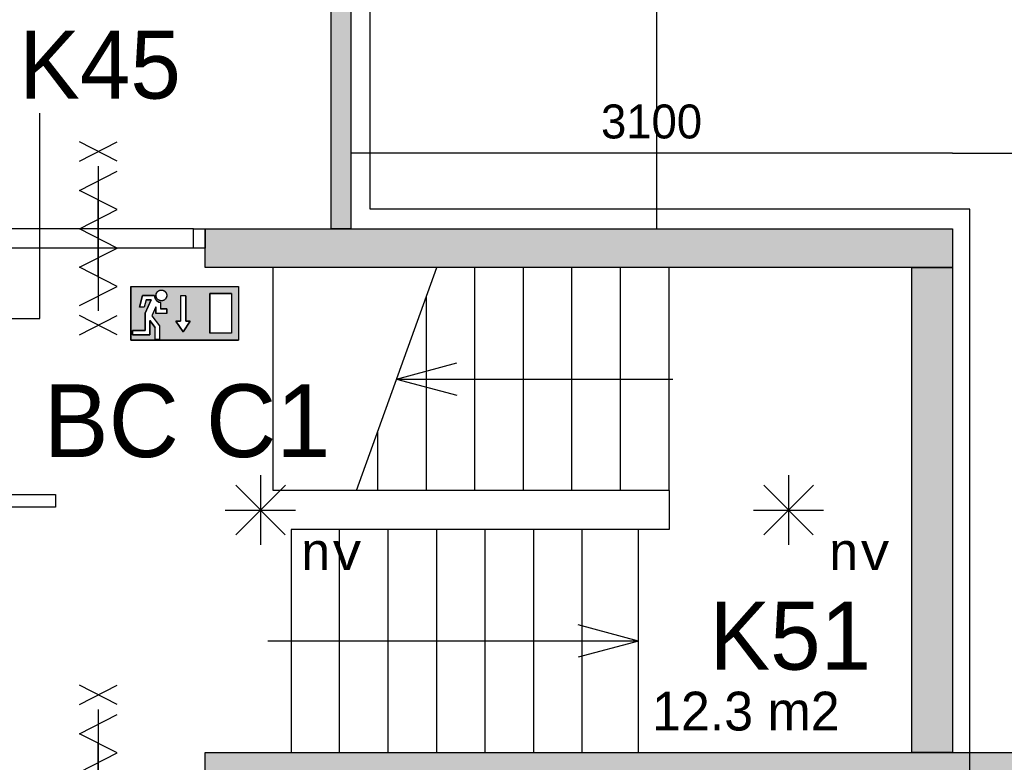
# Model space of a CAD drawing. Extents: x 319440 to 414317, y 3650 to 109188.
# Tile 42 of 46: x 363415 to 368488, y 91269 to 95096. Entities that reach past the tile are written whole.
import ezdxf
from ezdxf.enums import TextEntityAlignment as Align

# ---------------------------------------------------------------- set-up
doc = ezdxf.new("R2010")
doc.units = 0
doc.header["$MEASUREMENT"] = 0
doc.header["$PDMODE"] = 35
doc.header["$PDSIZE"] = -0.5
doc.layers.get('0').update_dxf_attribs({"linetype": 'CONTINUOUS'})
doc.layers.get('DEFPOINTS').update_dxf_attribs({"linetype": 'CONTINUOUS'})
for name, color, linetype in [('AL22----_BINNENWAND', 252, 'CONTINUOUS'), ('AL24----_TRAPPEN', 252, 'CONTINUOUS'), ('AL32----_BINNENKOZIJN', 252, 'CONTINUOUS'), ('AM$1A---_MAATVOERING', 252, 'CONTINUOUS'), ('Brandweer', 252, 'CONTINUOUS'), ('LAYER01', 252, 'CONTINUOUS'), ('M2', 252, 'CONTINUOUS'), ('OMPARTIMENTERING', 252, 'CONTINUOUS')]:
    doc.layers.add(name, color=color, linetype=linetype)
doc.styles.add('B-01', font='b-gbp')
doc.styles.add('MONOTXT', font='MONOTXT')
doc.dimstyles.new('BBA_STAND', dxfattribs={"dimtxt": 175, "dimasz": 1, "dimexe": 1, "dimexo": 0.001, "dimgap": 75, "dimtad": 1, "dimdec": 0, "dimzin": 0, "dimdsep": 46, "dimtxsty": 'B-01', "dimblk": 'NONE', "dimblk1": 'NONE', "dimblk2": 'PIJL1', "dimcen": 1, "dimse1": 1, "dimse2": 1, "dimclrd": 256, "dimclre": 1, "dimclrt": 256, "dimadec": 0, "dimazin": 0, "dimtfac": 1, "dimtdec": 0, "dimtmove": 0, "dimatfit": 0, "dimldrblk": 'PIJL1', "dimfxl": 1, "dimtolj": 1, "dimtzin": 0, "dimarcsym": 0})

# ---------------------------------------------------------------- blocks, each defined once
blk = doc.blocks.new('*D40')
at = {"layer": 'AM$1A---_MAATVOERING', "lineweight": -2, "transparency": 16777216}
blk.add_line((366698, 94019), (366698, 101969), dxfattribs=at)
at = {"layer": 'DEFPOINTS', "color": 0, "transparency": 16777216}
for p in [(365325, 101969), (366698, 101969), (365325, 94019)]:
    blk.add_point(p, dxfattribs=at)
at = {"layer": 'AM$1A---_MAATVOERING', "transparency": 16777216, "insert": (366535.5, 97994), "char_height": 175, "attachment_point": 5, "rotation": 90, "style": 'B-01'}
blk.add_mtext('\\A1;7950', dxfattribs=at)
blk = doc.blocks.new('_None')
blk = doc.blocks.new('PIJL1')
at = {"color": 1, "linetype": 'ByBlock'}
blk.add_line((0, 82.6), (0, -82.6), dxfattribs=at)
blk.add_solid([(-100, 16.7), (-100, -16.7), (0, 0)], dxfattribs=at)
blk = doc.blocks.new('*D41')
at = {"layer": 'AM$1A---_MAATVOERING', "lineweight": -2, "transparency": 16777216}
blk.add_line((368220.4, 94408), (365120.4, 94408), dxfattribs=at)
at = {"layer": 'DEFPOINTS', "color": 0, "transparency": 16777216}
for p in [(365120.4, 94408), (365120.4, 94019), (368220.4, 94019)]:
    blk.add_point(p, dxfattribs=at)
at = {"layer": 'AM$1A---_MAATVOERING', "transparency": 16777216, "insert": (366670.4, 94570.5), "char_height": 175, "attachment_point": 5, "style": 'B-01'}
blk.add_mtext('\\A1;3100', dxfattribs=at)
blk = doc.blocks.new('*D42')
at = {"layer": 'AM$1A---_MAATVOERING', "lineweight": -2, "transparency": 16777216}
blk.add_line((368220.4, 94408), (373120.4, 94408), dxfattribs=at)
at = {"layer": 'DEFPOINTS', "color": 0, "transparency": 16777216}
for p in [(373120.4, 94408), (373120.4, 94325.4), (368220.4, 94019)]:
    blk.add_point(p, dxfattribs=at)
at = {"layer": 'AM$1A---_MAATVOERING', "transparency": 16777216, "insert": (370670.4, 94570.5), "char_height": 175, "attachment_point": 5, "style": 'B-01'}
blk.add_mtext('\\A1;4900', dxfattribs=at)

msp = doc.modelspace()

# ---------------------------------------------------------------- hatches: boundary and pattern name
at = {"layer": 'AM$1A---_MAATVOERING'}
for points in [[(365120.4, 94019), (365120.4, 98379), (365020.4, 98379), (365020.4, 94019)], [(368220.4, 93819), (368220.4, 94019), (364370.4, 94019), (364370.4, 93819)], [(368220.4, 91319), (368220.4, 93819), (368010.4, 93819), (368010.4, 91319)], [(373120.4, 91119), (373120.4, 91319), (372790.4, 91319), (364370.4, 91319), (364370.4, 91119)]]:
    msp.add_hatch(color=256, dxfattribs=at).paths.add_polyline_path(points)
at = {"layer": 'Brandweer'}
h = msp.add_hatch(color=256, dxfattribs=at)
h.paths.add_polyline_path([(363988, 93721.4), (363988, 93444), (364542.9, 93444), (364542.9, 93721.4)])
h.paths.add_polyline_path([(364270.9, 93542.8), (364294.1, 93542.8), (364257.1, 93487.3), (364220.1, 93542.8), (364243.2, 93542.8), (364243.2, 93672.3), (364270.9, 93672.3)], flags=16)
h.paths.add_polyline_path([(364394.9, 93684.4), (364505.9, 93684.4), (364505.9, 93481), (364394.9, 93481)], flags=16)
h.paths.add_polyline_path([(364173, 93605.8), (364173, 93582.7), (364117.5, 93582.7), (364117.5, 93616.3), (364096.1, 93569.2), (364136, 93518), (364136, 93448.6), (364112.8, 93448.6), (364112.8, 93510), (364085.1, 93545.7), (364085.1, 93471.7), (363997.2, 93471.7), (363997.2, 93494.9), (364062, 93494.9), (364062, 93583.6), (364093.1, 93652.1), (364066.2, 93652.1), (364056.9, 93615.1), (364033.1, 93615.1), (364048.1, 93675.2), (364109.1, 93675.2), (364109.7, 93668.7), (364109.8, 93668.4), (364113.1, 93658.8), (364113.3, 93658.4), (364116.6, 93653.2), (364117, 93652.7), (364120.1, 93649.2), (364120.4, 93649), (364126.1, 93644.6), (364126.7, 93644.2), (364129.6, 93642.8), (364138.6, 93639.7), (364139, 93639.6), (364139.4, 93639.6), (364139.8, 93639.5), (364140.2, 93639.4), (364140.6, 93639.4), (364140.6, 93605.8)], flags=16)
h.paths.add_polyline_path([(364124.2, 93696.2), (364133.8, 93700.5), (364134.4, 93700.8), (364134, 93700.6), (364145.2, 93704.9), (364165.8, 93697), (364169.4, 93688.7), (364174.8, 93678.1), (364169.1, 93657.5), (364151, 93646), (364129.9, 93649.7), (364116.6, 93666.9), (364117.5, 93676.5), (364118.3, 93687.9), (364126.1, 93695.3), (364131.5, 93701), (364131.4, 93701), (364151.4, 93704.4), (364159.1, 93699.2), (364169.5, 93692.7), (364171.2, 93685.3), (364174.8, 93672.3), (364165.2, 93653.2), (364154.9, 93649.2), (364153.2, 93648.4), (364153.3, 93648.5), (364150.5, 93648), (364150.5, 93648), (364150.5, 93648), (364150.5, 93648), (364139.4, 93646), (364130.3, 93651.8), (364127.4, 93653.4), (364128, 93653.1), (364117.8, 93663.8), (364117.2, 93685.8), (364123.9, 93693), (364131.5, 93701.8), (364137.8, 93702.2), (364152.4, 93704), (364169.9, 93691.7), (364174.6, 93670.8), (364169.5, 93661.8), (364169.3, 93661.3), (364169.4, 93661.5), (364162.9, 93651.3), (364141.8, 93645.5), (364133.6, 93650), (364123.2, 93655.2), (364119.5, 93664.8), (364119.3, 93665.3), (364119.3, 93665.2), (364115.5, 93676.6)], flags=16)

# ---------------------------------------------------------------- linework, layer by layer
at = {"layer": 'AL22----_BINNENWAND'}
for points in [[(365020.4, 94019), (365020.4, 98379)], [(365120.4, 98379), (365120.4, 94019)], [(364370.4, 94019), (368220.4, 94019)], [(364370.4, 93819), (364370.4, 94019)], [(365120.4, 94019), (365020.4, 94019)], [(368220.4, 94019), (368220.4, 93819)], [(368220.4, 94019), (368220.4, 91319)], [(368220.4, 93819), (364370.4, 93819)], [(368010.4, 91319), (368010.4, 93819)], [(368010.4, 93819), (368220.4, 93819)], [(368220.4, 93819), (368220.4, 91319)], [(364370.4, 91319), (373120.4, 91319)], [(364370.4, 91119), (364370.4, 91319)], [(368220.4, 91319), (368010.4, 91319)]]:
    msp.add_lwpolyline(points, dxfattribs=at)
at = {"layer": 'AL24----_TRAPPEN'}
for points in [[(365150.4, 92669), (364720.4, 92669), (364720.4, 93819)], [(365150.4, 92669), (365563.4, 93819)], [(365760.4, 92669), (365760.4, 93819)], [(366010.4, 92669), (366010.4, 93819)], [(366260.4, 92669), (366260.4, 93819)], [(366510.4, 92669), (366510.4, 93819)], [(366760.4, 92669), (366760.4, 93819)], [(365510.4, 92669), (365510.4, 93671.4)], [(365356.9, 93244), (365667.4, 93327.2)], [(365356.9, 93244), (365667.4, 93160.8)], [(365356.9, 93244), (366780.4, 93244)], [(365260.4, 92669), (365260.4, 92975.3)], [(364720.4, 92669), (364720.4, 92669.2)], [(366760.4, 92669), (365150.4, 92669)], [(366760.4, 92669), (366760.4, 92469), (366560.4, 92469)], [(365063.4, 91319), (365063.4, 92469)], [(365313.4, 91319), (365313.4, 92469)], [(365563.4, 91319), (365563.4, 92469)], [(365813.4, 91319), (365813.4, 92469)], [(366063.4, 91319), (366063.4, 92469)], [(366313.4, 91319), (366313.4, 92469)], [(366603.4, 91894), (366292.9, 91977.2)], [(364813.4, 91894), (364693.4, 91894)], [(366603.4, 91894), (364813.4, 91894)], [(366603.4, 91894), (366292.9, 91810.8)]]:
    msp.add_lwpolyline(points, dxfattribs=at)
msp.add_lwpolyline([(364813.4, 92469), (364813.4, 91319), (366603.4, 91319), (366603.4, 92469)], close=True, dxfattribs=at)
at = {"layer": 'AL32----_BINNENKOZIJN'}
for points in [[(363820.3, 93769), (363820.3, 93969), (363820.3, 94169)], [(364310.4, 94019), (363330.1, 94018.8)], [(364310.4, 93919), (363330.1, 93919)], [(363820.3, 90969), (363820.3, 91169), (363820.3, 91369)]]:
    msp.add_lwpolyline(points, dxfattribs=at)
msp.add_lwpolyline([(364370.4, 93919), (364310.4, 93919), (364310.4, 94019), (364370.4, 94019)], close=True, dxfattribs=at)
at = {"layer": 'Brandweer'}
for p, q in [((363988, 93721.4, 2600), (364542.9, 93721.4, 2600)), ((363988, 93721.4, 2600), (363988, 93444, 2600)), ((364394.9, 93684.4, 2600), (364394.9, 93481, 2600)), ((364505.9, 93684.4, 2600), (364394.9, 93684.4, 2600)), ((364505.9, 93684.4, 2600), (364505.9, 93481, 2600)), ((364542.9, 93721.4, 2600), (364542.9, 93444, 2600)), ((364048.1, 93675.2, 2600), (364033.1, 93615.1, 2600)), ((364109.1, 93675.2, 2600), (364048.1, 93675.2, 2600)), ((364066.2, 93652.1, 2600), (364056.9, 93615.1, 2600)), ((364093.1, 93652.1, 2600), (364062, 93583.6, 2600)), ((364066.2, 93652.1, 2600), (364093.1, 93652.1, 2600)), ((364140.6, 93639.4, 2600), (364140.6, 93605.8, 2600)), ((364243.2, 93672.3, 2600), (364243.2, 93542.8, 2600)), ((364270.9, 93672.3, 2600), (364270.9, 93542.8, 2600)), ((364056.9, 93615.1, 2600), (364033.1, 93615.1, 2600)), ((364062, 93583.6, 2600), (364062, 93494.9, 2600)), ((364117.5, 93616.3, 2600), (364096.1, 93569.2, 2600)), ((364117.5, 93616.3, 2600), (364117.5, 93582.7, 2600)), ((364173, 93582.7, 2600), (364117.5, 93582.7, 2600)), ((364173, 93605.8, 2600), (364140.6, 93605.8, 2600)), ((364173, 93582.7, 2600), (364173, 93605.8, 2600)), ((364085.1, 93545.7, 2600), (364112.8, 93510, 2600)), ((364085.1, 93471.7, 2600), (364085.1, 93545.7, 2600)), ((364096, 93569.4, 2600), (364136, 93518, 2600)), ((364257.1, 93487.3, 2600), (364220.1, 93542.8, 2600)), ((364220.1, 93542.8, 2600), (364243.2, 93542.8, 2600)), ((364294.1, 93542.8, 2600), (364257.1, 93487.3, 2600)), ((364270.9, 93542.8, 2600), (364294.1, 93542.8, 2600)), ((364062, 93494.9, 2600), (363997.2, 93494.9, 2600)), ((363997.2, 93494.9, 2600), (363997.2, 93471.7, 2600)), ((364112.8, 93448.6, 2600), (364112.8, 93510, 2600)), ((364136, 93518, 2600), (364136, 93448.6, 2600)), ((364505.9, 93481, 2600), (364394.9, 93481, 2600)), ((363988, 93444, 2600), (364542.9, 93444, 2600)), ((363997.2, 93471.7, 2600), (364085.1, 93471.7, 2600)), ((364136, 93448.6, 2600), (364112.8, 93448.6, 2600)), ((364655.6, 92749.2, 2600), (364655.6, 92389.4, 2600)), ((367375.6, 92749.2, 2600), (367375.6, 92389.4, 2600)), ((364528.3, 92696.5, 2600), (364782.8, 92442.1, 2600)), ((364528.3, 92440.8, 2600), (364784.1, 92696.5, 2600)), ((367248.3, 92696.5, 2600), (367502.8, 92442.1, 2600)), ((367248.3, 92440.8, 2600), (367504.1, 92696.5, 2600)), ((364474.7, 92568.4, 2600), (364836.4, 92568.4, 2600)), ((367194.7, 92568.4, 2600), (367556.4, 92568.4, 2600))]:
    msp.add_line(p, q, dxfattribs=at)
for points in [[(363917, 94366.5), (363723.5, 94466.5)], [(363723.5, 94366.5), (363917, 94466.5)], [(363723.5, 93622.5), (363917, 93721.5), (363723.5, 93820.5), (363917, 93919.5), (363723.5, 94018.5), (363917, 94117.5), (363723.5, 94216.5), (363917, 94315.5)], [(363820.3, 94341.5), (363820.3, 93596.5)], [(363820.3, 94341.5), (363820.3, 93596.5)], [(363917, 93471.5), (363723.5, 93571.5)], [(363723.5, 93471.5), (363917, 93571.5)], [(363917, 91566.5), (363723.5, 91666.5)], [(363723.5, 91566.5), (363917, 91666.5)], [(363723.5, 90822.5), (363917, 90921.5), (363723.5, 91020.5), (363917, 91119.5), (363723.5, 91218.5), (363917, 91317.5), (363723.5, 91416.5), (363917, 91515.5)], [(363820.3, 91541.5), (363820.3, 90796.5)], [(363820.3, 91541.5), (363820.3, 90796.5)]]:
    msp.add_lwpolyline(points, dxfattribs=at)
at = {"layer": 'Brandweer', "elevation": 2600}
for points in [[(363988, 93444), (363988, 93721.4), (364542.9, 93721.4), (364542.9, 93444), (363988, 93444)], [(364164.8, 93694.8), (364165.8, 93693.8), (364166.7, 93692.8), (364167.5, 93691.7), (364168.3, 93690.6), (364169, 93689.5), (364169.7, 93688.3), (364170.3, 93687.1), (364170.8, 93685.8), (364171.3, 93684.5), (364171.8, 93683.3), (364172.1, 93681.9), (364172.4, 93680.6), (364172.7, 93679.3), (364172.8, 93677.9), (364172.9, 93676.6), (364173, 93675.2), (364172.9, 93673.8), (364172.8, 93672.5), (364172.7, 93671.1), (364172.4, 93669.8), (364172.1, 93668.5), (364171.8, 93667.1), (364171.3, 93665.9), (364170.8, 93664.6), (364170.3, 93663.3), (364169.7, 93662.1), (364169, 93660.9), (364168.3, 93659.8), (364167.5, 93658.7), (364166.7, 93657.6), (364165.8, 93656.6), (364164.8, 93655.6), (364163.8, 93654.6), (364162.8, 93653.8), (364161.7, 93652.9), (364160.6, 93652.1), (364159.5, 93651.4), (364158.3, 93650.7), (364157.1, 93650.1), (364155.8, 93649.6), (364154.6, 93649.1), (364153.3, 93648.7), (364152, 93648.3), (364150.6, 93648), (364149.3, 93647.8), (364147.9, 93647.6), (364146.6, 93647.5), (364145.2, 93647.5), (364143.9, 93647.5), (364142.5, 93647.6), (364141.1, 93647.8), (364139.8, 93648), (364138.5, 93648.3), (364137.2, 93648.7), (364135.9, 93649.1), (364134.6, 93649.6), (364133.4, 93650.1), (364132.1, 93650.7), (364130.9, 93651.4), (364129.8, 93652.1), (364128.7, 93652.9), (364127.6, 93653.8), (364126.6, 93654.6), (364125.6, 93655.6), (364124.7, 93656.6), (364123.8, 93657.6), (364122.9, 93658.7), (364122.1, 93659.8), (364121.4, 93660.9), (364120.7, 93662.1), (364120.1, 93663.3), (364119.6, 93664.6), (364119.1, 93665.9), (364118.7, 93667.1), (364118.3, 93668.5), (364118, 93669.8), (364117.8, 93671.1), (364117.6, 93672.5), (364117.5, 93673.8), (364117.5, 93675.2), (364117.5, 93676.6), (364117.6, 93677.9), (364117.8, 93679.3), (364118, 93680.6), (364118.3, 93681.9), (364118.7, 93683.3), (364119.1, 93684.5), (364119.6, 93685.8), (364120.1, 93687.1), (364120.7, 93688.3), (364121.4, 93689.5), (364122.1, 93690.6), (364122.9, 93691.7), (364123.8, 93692.8), (364124.7, 93693.8), (364125.6, 93694.8), (364126.6, 93695.8), (364127.6, 93696.6), (364128.7, 93697.5), (364129.8, 93698.3), (364131, 93699), (364132.1, 93699.7), (364133.4, 93700.3), (364134.6, 93700.8), (364135.9, 93701.3), (364137.2, 93701.7), (364138.5, 93702.1), (364139.8, 93702.4), (364141.1, 93702.6), (364142.5, 93702.8), (364143.9, 93702.9), (364145.2, 93702.9), (364146.6, 93702.9), (364147.9, 93702.8), (364149.3, 93702.6), (364150.6, 93702.4), (364152, 93702.1), (364153.3, 93701.7), (364154.6, 93701.3), (364155.8, 93700.8), (364157.1, 93700.3), (364158.3, 93699.7), (364159.5, 93699), (364160.6, 93698.3), (364161.7, 93697.5), (364162.8, 93696.6), (364163.8, 93695.8), (364164.8, 93694.8)], [(364117.8, 93679.3), (364118.9, 93683.9), (364121.2, 93689.1), (364123.9, 93692.9), (364126.2, 93695.4), (364130, 93698.4), (364133.9, 93700.5), (364139.5, 93702.4), (364146.9, 93702.9), (364153.1, 93701.8), (364157.2, 93700.2), (364159.3, 93699.1), (364161.9, 93697.3), (364164.1, 93695.5), (364167.2, 93692.2), (364169.5, 93688.6), (364171.4, 93684.3), (364172.8, 93678.6), (364172.9, 93674.3), (364172.6, 93670.8), (364171.1, 93665.2), (364169.5, 93661.7), (364166.5, 93657.4), (364162.1, 93653.2), (364159.3, 93651.3), (364154.9, 93649.2), (364150.5, 93648), (364143.8, 93647.5), (364137.7, 93648.5), (364133.5, 93650), (364130.2, 93651.9), (364127, 93654.2), (364123.7, 93657.7), (364121, 93661.6), (364119.5, 93664.9), (364118.1, 93669.1), (364117.7, 93671.9), (364117.5, 93676.5), (364117.8, 93679.3)], [(364394.9, 93481), (364394.9, 93684.4), (364505.9, 93684.4), (364505.9, 93481), (364394.9, 93481)], [(363997.2, 93471.7), (363997.2, 93494.9), (364062, 93494.9), (364062, 93583.6), (364093.1, 93652.1), (364066.2, 93652.1), (364056.9, 93615.1), (364033.1, 93615.1), (364048.1, 93675.2), (364109.1, 93675.2), (364109.6, 93669.4), (364110.1, 93666.9), (364110.8, 93664.3), (364111.8, 93661.6), (364113.4, 93658.1), (364115, 93655.4), (364116.3, 93653.5), (364118.3, 93651.2), (364120.1, 93649.3), (364122.9, 93646.8), (364125.6, 93644.9), (364128.6, 93643.1), (364131.6, 93641.8), (364135.7, 93640.4), (364138.6, 93639.7), (364140.6, 93639), (364140.6, 93605.8), (364173, 93605.8), (364173, 93582.7), (364117.5, 93582.7), (364117.5, 93616.3), (364096.1, 93569.2), (364136, 93518), (364136, 93448.6), (364112.8, 93448.6), (364112.8, 93510), (364085.1, 93545.7), (364085.1, 93471.7), (363997.2, 93471.7)], [(364109.1, 93675.2), (364109.1, 93674.8), (364109.1, 93674.4), (364109.1, 93674), (364109.1, 93673.6), (364109.2, 93673.2), (364109.2, 93672.8), (364109.2, 93672.4), (364109.2, 93671.9), (364109.3, 93671.5), (364109.3, 93671.1), (364109.4, 93670.7), (364109.4, 93670.3), (364109.5, 93669.9), (364109.6, 93669.5), (364109.6, 93669.1), (364109.7, 93668.7), (364109.8, 93668.3), (364109.8, 93667.9), (364109.9, 93667.5), (364110, 93667.1), (364110.1, 93666.7), (364110.2, 93666.3), (364110.3, 93665.9), (364110.4, 93665.6), (364110.5, 93665.2), (364110.6, 93664.8), (364110.8, 93664.4), (364110.9, 93664), (364111, 93663.6), (364111.1, 93663.2), (364111.3, 93662.8), (364111.4, 93662.5), (364111.6, 93662.1), (364111.7, 93661.7), (364111.9, 93661.3), (364112, 93660.9), (364112.2, 93660.6), (364112.4, 93660.2), (364112.5, 93659.8), (364112.7, 93659.5), (364112.9, 93659.1), (364113.1, 93658.7), (364113.3, 93658.4), (364113.4, 93658), (364113.6, 93657.7), (364113.8, 93657.3), (364114, 93657), (364114.3, 93656.6), (364114.5, 93656.3), (364114.7, 93655.9), (364114.9, 93655.6), (364115.1, 93655.2), (364115.4, 93654.9), (364115.6, 93654.6), (364115.8, 93654.2), (364116.1, 93653.9), (364116.3, 93653.6), (364116.5, 93653.2), (364116.8, 93652.9), (364117, 93652.6), (364117.3, 93652.3), (364117.6, 93652), (364117.8, 93651.7), (364118.1, 93651.4), (364118.4, 93651), (364118.6, 93650.8), (364118.9, 93650.4), (364119.2, 93650.2), (364119.5, 93649.9), (364119.8, 93649.6), (364120.1, 93649.3), (364120.3, 93649), (364120.6, 93648.7), (364120.9, 93648.5), (364121.2, 93648.2), (364121.6, 93647.9), (364121.9, 93647.6), (364122.2, 93647.4), (364122.5, 93647.1), (364122.8, 93646.9), (364123.1, 93646.6), (364123.5, 93646.4), (364123.8, 93646.1), (364124.1, 93645.9), (364124.4, 93645.7), (364124.8, 93645.4), (364125.1, 93645.2), (364125.4, 93645), (364125.8, 93644.8), (364126.1, 93644.5), (364126.5, 93644.3), (364126.8, 93644.1), (364127.2, 93643.9), (364127.5, 93643.7), (364127.9, 93643.5), (364128.3, 93643.3), (364128.6, 93643.1), (364129, 93642.9), (364129.3, 93642.8), (364129.7, 93642.6), (364130.1, 93642.4), (364130.4, 93642.2), (364130.8, 93642.1), (364131.2, 93641.9), (364131.6, 93641.8), (364131.9, 93641.6), (364132.3, 93641.5), (364132.7, 93641.3), (364133.1, 93641.2), (364133.5, 93641), (364133.9, 93640.9), (364134.2, 93640.8), (364134.6, 93640.7), (364135, 93640.6), (364135.4, 93640.4), (364135.8, 93640.3), (364136.2, 93640.2), (364136.6, 93640.1), (364137, 93640), (364137.4, 93639.9), (364137.8, 93639.9), (364138.2, 93639.8), (364138.6, 93639.7), (364139, 93639.6), (364139.4, 93639.6), (364139.8, 93639.5), (364140.2, 93639.4), (364140.6, 93639.4)], [(364270.9, 93672.3), (364243.2, 93672.3), (364243.2, 93542.8), (364220.1, 93542.8), (364257.1, 93487.3), (364294.1, 93542.8), (364270.9, 93542.8), (364270.9, 93672.3)]]:
    msp.add_lwpolyline(points, dxfattribs=at)
msp.add_lwpolyline([(364109.1, 93675.2), (364109.7, 93668.5), (364113.2, 93658.6), (364116.7, 93653.1), (364120.2, 93649.1), (364126.3, 93644.4), (364132.7, 93641.3), (364137.6, 93639.9), (364140.6, 93639), (364140.6, 93605.8), (364173, 93605.8), (364173, 93582.7), (364117.5, 93582.7), (364117.5, 93616.3), (364096.1, 93569.2), (364136, 93518), (364136, 93448.6), (364112.8, 93448.6), (364112.8, 93510), (364085.1, 93545.7), (364085.1, 93471.7), (363997.2, 93471.7), (363997.2, 93494.9), (364062, 93494.9), (364062, 93583.6), (364093.1, 93652.1), (364066.2, 93652.1), (364056.9, 93615.1), (364033.1, 93615.1), (364048.1, 93675.2)], close=True, dxfattribs=at)
at = {"layer": 'Brandweer'}
msp.add_lwpolyline([(363170.4, 92676.6), (363170.4, 92742), (363338.7, 92742), (363338.7, 92648.5), (363600.5, 92648.5), (363600.5, 92583.1), (363338.7, 92583.1), (363338.7, 92489.6), (363273.2, 92489.6), (363273.2, 92676.6)], close=True, dxfattribs=at)
at = {"layer": 'LAYER01'}
for p, q in [((363518.4, 93555.9), (363518.4, 94615)), ((362880.2, 93555.9), (363518.4, 93555.9))]:
    msp.add_line(p, q, dxfattribs=at)
at = {"layer": 'OMPARTIMENTERING', "ltscale": 800}
msp.add_lwpolyline([(361540.4, 101969), (361540.4, 97739), (362950.4, 97739), (362950.4, 91034), (365220.4, 91034), (368310, 91034), (368310, 94119), (365220.4, 94119), (365220.4, 101969)], dxfattribs=at)

# ---------------------------------------------------------------- texts
at = {"layer": 'Brandweer', "style": 'MONOTXT'}
for p in [(365021.1, 92352.9, 2600), (367741.1, 92352.9, 2600)]:
    msp.add_text('nv', height=185.94, dxfattribs=at).set_placement(p, align=Align.MIDDLE)
at = {"layer": 'LAYER01', "style": 'B-01'}
for s, height, p in [('K45', 350, (363413, 94689.6)), ('BC C1', 375, (363539, 92842)), ('K51', 350, (366969, 91746.6))]:
    msp.add_text(s, height=height, rotation=0, dxfattribs=at).set_placement(p)
at = {"layer": 'M2', "insert": (366673, 91633), "char_height": 200, "width": 1805, "attachment_point": 1, "style": 'B-01'}
msp.add_mtext('12.3 m2', dxfattribs=at)

# ---------------------------------------------------------------- dimensions: what is measured, and where the dimension line sits
at = {"layer": 'AM$1A---_MAATVOERING'}
dim = msp.add_linear_dim(base=(366698, 101969), p1=(365325, 94019), p2=(365325, 101969), angle=270, dimstyle='BBA_STAND', dxfattribs=at)
dim.commit()
dim.dimension.update_dxf_attribs({"geometry": '*D40', "text_midpoint": (366535.5, 97994)})
dim = msp.add_linear_dim(base=(365120.4, 94408), p1=(368220.4, 94019), p2=(365120.4, 94019), dimstyle='BBA_STAND', dxfattribs=at)
dim.commit()
dim.dimension.update_dxf_attribs({"geometry": '*D41', "text_midpoint": (366670.4, 94570.5)})
dim = msp.add_linear_dim(base=(373120.4, 94408), p1=(368220.4, 94019), p2=(373120.4, 94325.4), dimstyle='BBA_STAND', override={"dimtmove": 1}, dxfattribs=at)
dim.commit()
dim.dimension.update_dxf_attribs({"geometry": '*D42', "text_midpoint": (370670.4, 94570.5)})

doc.saveas('drawing.dxf')
